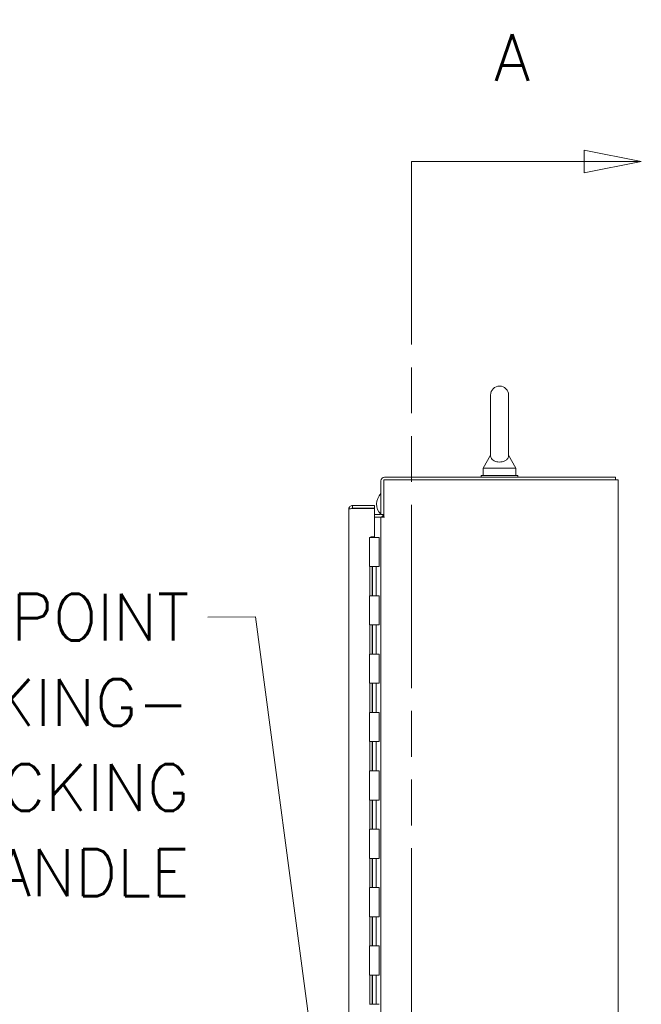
# Model space of a CAD drawing. Header units: inches. Extents: x 14 to 326, y 10 to 205.
# Tile 81 of 107: x 159 to 180, y 137 to 170. Entities that reach past the tile are written whole.
import ezdxf

# ---------------------------------------------------------------- set-up
doc = ezdxf.new("R2010")
doc.units = ezdxf.units.IN
doc.header["$LTSCALE"] = 20
doc.header["$MEASUREMENT"] = 0
doc.linetypes.add('DOUBLE_DASH_CHAIN', pattern=[1.2403, 0.6614, -0.0827, 0.1654, -0.0827, 0.1654, -0.0827])
for name, color, linetype, lineweight in [('Section Line (ANSI)', 7, 'DOUBLE_DASH_CHAIN', 5), ('Symbol (ANSI)', 7, 'Continuous', 5), ('Visible (ANSI)', 7, 'Continuous', 5)]:
    doc.layers.add(name, color=color, linetype=linetype, lineweight=lineweight)
doc.styles.add('ROMANS', font='romans.shx')
doc.dimstyles.new('Default (ANSI)$7', dxfattribs={"dimscale": 20, "dimtxt": 0.08, "dimasz": 0.098425, "dimexe": 0.125, "dimexo": 0.0625, "dimgap": 0.031496, "dimtad": 0, "dimtih": 1, "dimtoh": 1, "dimrnd": 1e-08, "dimzin": 0, "dimdsep": 46, "dimtxsty": 'ROMANS', "dimcen": 0.09, "dimdle": 0.393701, "dimclrd": 256, "dimclre": 256, "dimclrt": 256, "dimadec": 0, "dimazin": 0, "dimtfac": 1.25, "dimtofl": 0, "dimtmove": 0, "dimatfit": 3, "dimfxl": 1, "dimtolj": 1, "dimtzin": 0, "dimlwd": -1, "dimlwe": -1, "dimarcsym": 0})

# ---------------------------------------------------------------- blocks, each defined once
blk = doc.blocks.new('2dTransSection0')
at = {"layer": 'Section Line (ANSI)', "linetype": 'Continuous'}
for p, q in [((9.0087, 8.2715), (8.9107, 8.291)), ((8.9107, 8.291), (8.9107, 8.252)), ((8.615, 8.2715), (8.615, 8.2556)), ((8.615, 8.2715), (8.9107, 8.2715)), ((8.9107, 8.2715), (9.0087, 8.2715)), ((8.9107, 8.252), (9.0087, 8.2715)), ((8.615, 4.2706), (8.615, 4.2546)), ((9.0087, 4.2546), (8.9107, 4.2741)), ((8.9107, 4.2741), (8.9107, 4.2351)), ((8.615, 4.2546), (8.9107, 4.2546)), ((8.9107, 4.2546), (9.0087, 4.2546)), ((8.9107, 4.2351), (9.0087, 4.2546))]:
    blk.add_line(p, q, dxfattribs=at)
at = {"layer": 'Section Line (ANSI)', "linetype": 'DOUBLE_DASH_CHAIN', "ltscale": 0.023719}
blk.add_line((8.615, 8.2715), (8.615, 4.2546), dxfattribs=at)
at = {"layer": 'Section Line (ANSI)', "linetype": 'Continuous', "flags": 128}
for points in [[(8.9107, 8.252), (9.0087, 8.2715), (8.9107, 8.291), (8.9107, 8.252)], [(8.9107, 4.2351), (9.0087, 4.2546), (8.9107, 4.2741), (8.9107, 4.2351)]]:
    blk.add_lwpolyline(points, dxfattribs=at)
at = {"layer": 'Section Line (ANSI)'}
for points in [[(8.9107, 8.252), (9.0087, 8.2715), (8.9107, 8.291), (8.9107, 8.252)], [(8.9107, 4.2351), (9.0087, 4.2546), (8.9107, 4.2741), (8.9107, 4.2351)]]:
    blk.add_solid(points, dxfattribs=at)
at = {"layer": 'Section Line (ANSI)', "char_height": 0.08, "attachment_point": 7, "style": 'ROMANS'}
for insert in [(8.7567, 8.4093), (8.7567, 4.0358)]:
    blk.add_mtext('A', dxfattribs=dict(at, insert=insert))

msp = doc.modelspace()

# ---------------------------------------------------------------- linework, layer by layer
at = {"layer": 'Visible (ANSI)'}
for p, q in [((175.0062, 157.4245), (175.0062, 155.3645)), ((175.6262, 155.3645), (175.6262, 157.4245)), ((175.0062, 155.3645), (174.7562, 154.9245)), ((175.6262, 155.3645), (175.8762, 154.9245)), ((174.7562, 154.9245), (175.8762, 154.9245)), ((174.7562, 154.9245), (174.7562, 154.6745)), ((175.8762, 154.9245), (175.8762, 154.6745)), ((171.3474, 154.5183), (179.2537, 154.5183)), ((171.3474, 153.2372), (171.3474, 154.5183)), ((179.285, 154.612), (171.3786, 154.612)), ((174.6912, 154.6745), (175.9412, 154.6745)), ((174.6912, 154.612), (174.6912, 154.6745)), ((175.9412, 154.612), (175.9412, 154.6745)), ((179.3787, 154.5183), (179.2537, 154.5183)), ((179.285, 154.612), (179.285, 154.5183)), ((179.3787, 154.5183), (179.3787, 100.5807)), ((171.2537, 154.487), (171.2537, 153.3307)), ((170.1519, 101.5815), (170.1519, 153.5191)), ((170.2768, 153.6441), (170.2768, 153.5504)), ((171.0269, 153.6441), (170.2768, 153.6441)), ((170.2768, 153.5504), (171.0269, 153.5504)), ((171.0269, 153.5393), (170.2768, 153.5393)), ((171.0269, 153.5504), (171.0269, 153.6441)), ((171.0269, 152.566), (171.0269, 153.5393)), ((171.0269, 153.3307), (171.2224, 153.3307)), ((171.0269, 153.237), (171.2224, 153.237)), ((171.2224, 153.237), (171.2537, 153.237)), ((171.3474, 153.3307), (171.2537, 153.3307)), ((171.2537, 101.862), (171.2537, 153.237)), ((171.3786, 153.237), (171.2537, 153.237)), ((171.3474, 153.2372), (171.3788, 153.2372)), ((171.3788, 153.237), (171.3786, 153.237)), ((171.3788, 153.2372), (171.3788, 153.237)), ((170.8586, 152.55), (171.1886, 152.55)), ((170.8586, 152.55), (170.8586, 151.55)), ((170.9019, 152.55), (170.9019, 152.566)), ((170.9019, 152.566), (171.0269, 152.566)), ((171.1886, 152.55), (171.1886, 151.55)), ((171.1886, 151.55), (170.8586, 151.55)), ((170.8752, 150.55), (170.8752, 151.55)), ((170.9499, 151.55), (170.9499, 150.55)), ((170.9636, 151.55), (170.9636, 150.55)), ((171.0836, 151.55), (171.0836, 150.55)), ((170.8586, 150.55), (171.1886, 150.55)), ((170.8586, 150.55), (170.8586, 149.55)), ((171.1886, 150.55), (171.1886, 149.55)), ((171.1886, 149.55), (170.8586, 149.55)), ((170.8752, 148.55), (170.8752, 149.55)), ((170.9499, 149.55), (170.9499, 148.55)), ((170.9636, 149.55), (170.9636, 148.55)), ((171.0836, 149.55), (171.0836, 148.55)), ((170.8586, 148.55), (171.1886, 148.55)), ((170.8586, 148.55), (170.8586, 147.55)), ((171.1886, 148.55), (171.1886, 147.55)), ((171.1886, 147.55), (170.8586, 147.55)), ((170.8752, 146.55), (170.8752, 147.55)), ((170.9499, 147.55), (170.9499, 146.55)), ((170.9636, 147.55), (170.9636, 146.55)), ((171.0836, 147.55), (171.0836, 146.55)), ((170.8586, 146.55), (171.1886, 146.55)), ((170.8586, 146.55), (170.8586, 145.55)), ((171.1886, 146.55), (171.1886, 145.55)), ((171.1886, 145.55), (170.8586, 145.55)), ((170.8752, 144.55), (170.8752, 145.55)), ((170.9499, 145.55), (170.9499, 144.55)), ((170.9636, 145.55), (170.9636, 144.55)), ((171.0836, 145.55), (171.0836, 144.55)), ((170.8586, 144.55), (171.1886, 144.55)), ((170.8586, 144.55), (170.8586, 143.55)), ((171.1886, 144.55), (171.1886, 143.55)), ((171.1886, 143.55), (170.8586, 143.55)), ((170.8752, 142.55), (170.8752, 143.55)), ((170.9499, 143.55), (170.9499, 142.55)), ((170.9636, 143.55), (170.9636, 142.55)), ((171.0836, 143.55), (171.0836, 142.55)), ((170.8586, 142.55), (171.1886, 142.55)), ((170.8586, 142.55), (170.8586, 141.55)), ((171.1886, 142.55), (171.1886, 141.55)), ((171.1886, 141.55), (170.8586, 141.55)), ((170.8752, 140.55), (170.8752, 141.55)), ((170.9499, 141.55), (170.9499, 140.55)), ((170.9636, 141.55), (170.9636, 140.55)), ((171.0836, 141.55), (171.0836, 140.55)), ((170.8586, 140.55), (171.1886, 140.55)), ((170.8586, 140.55), (170.8586, 139.55)), ((171.1886, 140.55), (171.1886, 139.55)), ((171.1886, 139.55), (170.8586, 139.55)), ((170.8752, 138.55), (170.8752, 139.55)), ((170.9499, 139.55), (170.9499, 138.55)), ((170.9636, 139.55), (170.9636, 138.55)), ((171.0836, 139.55), (171.0836, 138.55)), ((170.8586, 138.55), (171.1886, 138.55)), ((170.8586, 138.55), (170.8586, 137.55)), ((171.1886, 138.55), (171.1886, 137.55)), ((171.1886, 137.55), (170.8586, 137.55)), ((170.8752, 136.55), (170.8752, 137.55)), ((170.9499, 137.55), (170.9499, 136.55)), ((170.9636, 137.55), (170.9636, 136.55)), ((171.0836, 137.55), (171.0836, 136.55)), ((170.8586, 136.55), (171.1886, 136.55))]:
    msp.add_line(p, q, dxfattribs=at)
for centre, radius, start, end in [((175.3162, 157.4245), 0.31, 0, 180), ((171.3786, 154.487), 0.125, 90, 180), ((171.6027, 153.6886), 0.5, 134.26899, 224.24113), ((171.2224, 153.3619), 0.0312, 270, 0), ((171.2224, 153.3619), 0.1249, 270, 345.51657), ((171.6027, 153.6886), 0.5, 235.00329, 239.29435)]:
    msp.add_arc(centre, radius, start, end, dxfattribs=at)
for points, knots in [([(175.6262, 155.3645), (175.6262, 155.3645), (175.6262, 155.3628), (175.626, 155.3532), (175.6254, 155.3405), (175.6184, 155.3015), (175.6066, 155.2643), (175.5539, 155.2051), (175.5273, 155.1854), (175.47, 155.1565), (175.4391, 155.1457), (175.3742, 155.1325), (175.3419, 155.1294), (175.2778, 155.1304), (175.2472, 155.1341), (175.188, 155.1476), (175.1605, 155.1575), (175.108, 155.1838), (175.0847, 155.2009), (175.043, 155.2427), (175.0277, 155.2684), (175.0075, 155.3233), (175.0064, 155.3503), (175.0062, 155.363), (175.0062, 155.3645), (175.0062, 155.3645)], [0.9142381, 0.9142381, 0.9142381, 0.9142381, 0.9520549, 0.9520549, 1.0311037, 1.0311037, 1.1787345, 1.1787345, 1.276263, 1.276263, 1.362415, 1.362415, 1.4398265, 1.4398265, 1.5142017, 1.5142017, 1.5926848, 1.5926848, 1.6852455, 1.6852455, 1.8026878, 1.8026878, 1.9462224, 1.9462224, 1.9858069, 1.9858069, 1.9858069, 1.9858069]), ([(170.251, 153.6414), (170.2183, 153.6345), (170.1886, 153.6137), (170.1709, 153.5854), (170.1586, 153.5656), (170.1519, 153.5424), (170.1519, 153.5191)], [-0.86719116, -0.86719116, -0.86719116, -0.86719116, -0.3557543, -0.3557543, -0.3557543, 0, 0, 0, 0]), ([(170.251, 153.5366), (170.2183, 153.5332), (170.1886, 153.5298), (170.1709, 153.5263), (170.1586, 153.5239), (170.1519, 153.5215), (170.1519, 153.5191)], [-0.86719116, -0.86719116, -0.86719116, -0.86719116, -0.3557543, -0.3557543, -0.3557543, 0, 0, 0, 0]), ([(170.2512, 153.5364), (170.2561, 153.5436), (170.2639, 153.5489), (170.2725, 153.5501), (170.2739, 153.5503), (170.2754, 153.5504), (170.2768, 153.5504)], [0.37885336, 0.37885336, 0.37885336, 0.37885336, 0.91100988, 0.91100988, 0.91100988, 1, 1, 1, 1])]:
    msp.add_open_spline(points, degree=3, knots=knots, dxfattribs=at)
for points in [[(170.2768, 153.6441), (170.2682, 153.6441), (170.2594, 153.6432), (170.251, 153.6414)], [(170.2768, 153.5393), (170.2682, 153.5384), (170.2594, 153.5375), (170.251, 153.5366)]]:
    msp.add_open_spline(points, degree=3, dxfattribs=at)

# ---------------------------------------------------------------- block references
at = {"layer": 'Section Line (ANSI)', "xscale": 20, "yscale": 20, "zscale": 20}
msp.add_blockref('2dTransSection0', (0, 0), dxfattribs=at)

# ---------------------------------------------------------------- texts
at = {"layer": 'Symbol (ANSI)', "insert": (164.6862, 150.6138), "char_height": 1.6, "width": 20.060064, "attachment_point": 3, "line_spacing_factor": 1.093904, "style": 'ROMANS'}
msp.add_mtext('{\\fRomanS|b0|i0;\\H1.6000;3-POINT \\PKEYLOCKING-\\PPADLOCKING\\PCOMBO HANDLE}', dxfattribs=at)

# ---------------------------------------------------------------- leaders
at = {"layer": 'Symbol (ANSI)', "annotation_type": 0, "has_hookline": 1, "hookline_direction": 1, "text_width": 19.4618}
msp.add_leader([(169.7179, 128.9699), (166.9538, 149.8304), (165.3161, 149.8138)], dimstyle='Default (ANSI)$7', override={"dimtad": 0}, dxfattribs=at)

doc.saveas('drawing.dxf')
